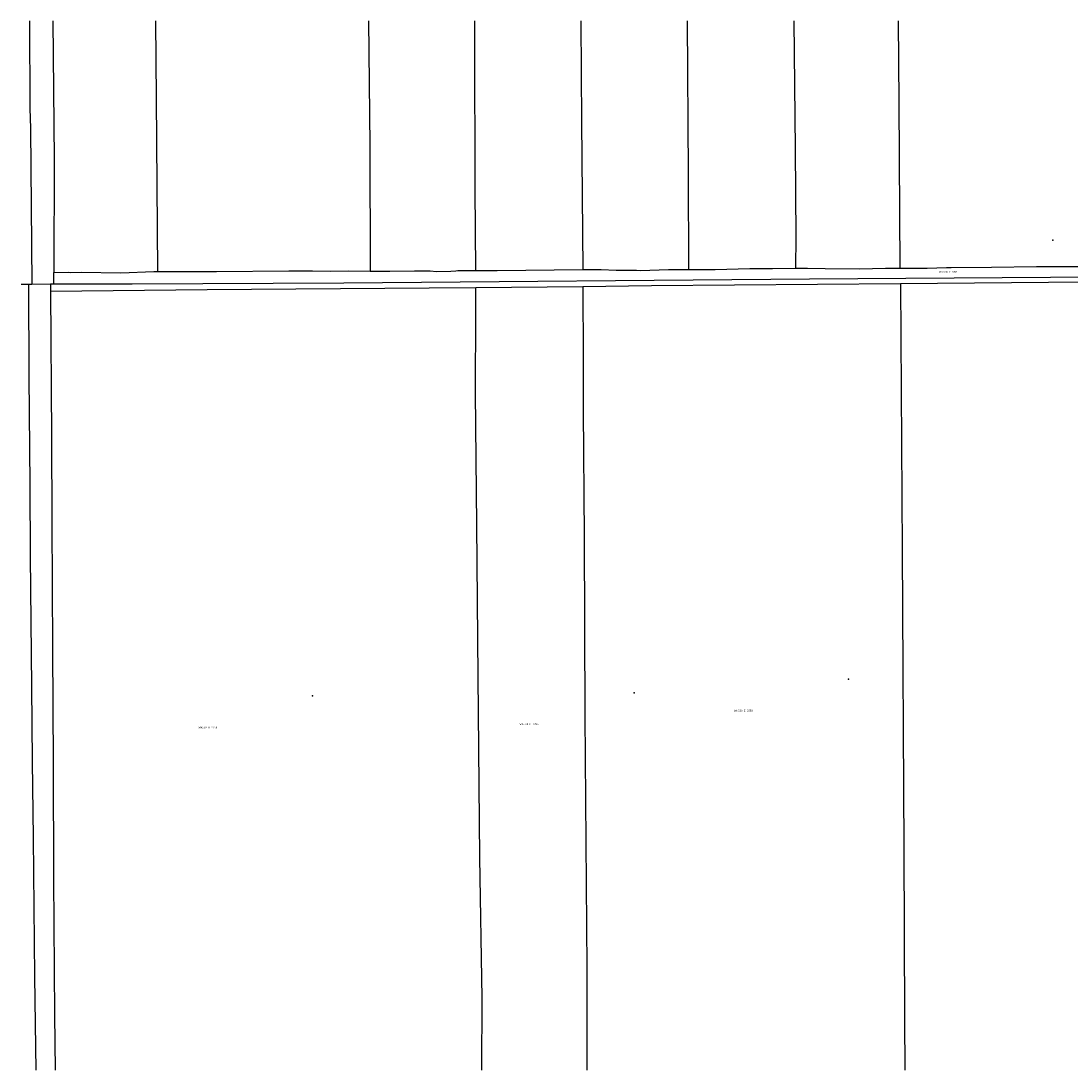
# Model space of a CAD drawing. Extents: x 122000 to 123045, y 469000 to 469500.
# Tile 1 of 4: x 122000 to 122500, y 469000 to 469500. Entities that reach past the tile are written whole.
import ezdxf
from ezdxf.enums import TextEntityAlignment as Align

# ---------------------------------------------------------------- set-up
doc = ezdxf.new("R2010")
doc.units = 0
doc.header["$LTSCALE"] = 4
doc.layers.get('0').update_dxf_attribs({"linetype": 'CONTINUOUS'})
for name, color, linetype in [('G01', 3, 'CONTINUOUS'), ('G02', 5, 'CONTINUOUS'), ('G03', 6, 'CONTINUOUS'), ('TEK-D01', 7, 'CONTINUOUS')]:
    doc.layers.add(name, color=color, linetype=linetype)
doc.styles.add('ISO', font='ISO')

# ---------------------------------------------------------------- blocks, each defined once
blk = doc.blocks.new('PERC')
at = {"color": 0}
blk.add_point((50, 15), dxfattribs=at)
at = {"color": 0, "style": 'ISO'}
blk.add_attdef('PERC', (50.6, 15), '', height=0.9, dxfattribs=at)

msp = doc.modelspace()

# ---------------------------------------------------------------- linework, layer by layer
at = {"layer": 'G01'}
for points in [[(122004.065, 469500), (122004.273, 469458.412), (122004.46, 469448.71), (122005.17, 469374.598)], [(122015.192, 469500), (122015.847, 469434.172), (122015.648, 469380.073)], [(122064.069, 469500), (122064.403, 469462.987), (122064.95, 469380.563)], [(122165.596, 469500), (122166.101, 469440.601), (122166.301, 469380.807)], [(122216.032, 469500), (122216.091, 469491.219), (122216.108, 469419.757), (122216.42, 469381.101)], [(122266.683, 469500), (122266.786, 469475.261), (122267.027, 469452.037), (122267.621, 469381.522)], [(122317.247, 469500), (122317.769, 469427.385), (122318.009, 469381.55)], [(122368.118, 469500), (122368.796, 469438.942), (122369.015, 469397.137), (122368.895, 469382.192)], [(122417.897, 469500), (122418.101, 469461.091), (122418.632, 469382.158)], [(122064.95, 469380.563), (122093.058, 469380.584), (122127.588, 469380.905), (122129.76, 469380.89), (122138.85, 469380.93), (122147.35, 469380.81), (122155.86, 469380.87), (122166.301, 469380.807)], [(122166.301, 469380.807), (122175.76, 469380.75), (122187.4, 469380.86), (122194.84, 469380.91), (122197.99, 469380.57), (122204.73, 469380.76), (122207.19, 469380.99), (122208.124, 469381.102), (122216.42, 469381.101)], [(122216.42, 469381.101), (122226.79, 469381.099), (122267.621, 469381.522)], [(122267.621, 469381.522), (122275.1, 469381.6), (122276.34, 469381.59), (122283.42, 469381.26), (122293.18, 469381.16), (122295.06, 469381.12), (122308.45, 469381.52), (122318.009, 469381.55)], [(122318.009, 469381.55), (122330.66, 469381.59), (122347.18, 469382.02), (122357.93, 469382.08), (122368.895, 469382.192)], [(122368.895, 469382.192), (122374.62, 469382.25), (122383.01, 469382.03), (122399.38, 469381.94), (122411.8, 469382.11), (122418.632, 469382.158)], [(122418.632, 469382.158), (122431.63, 469382.25), (122440.86, 469382.47), (122443.04, 469382.45), (122462.26, 469382.7), (122483.771, 469382.993), (122494.96, 469383.03), (122509.8, 469383.03), (122531.999, 469383.507), (122538.8, 469383.59), (122550.13, 469383.53), (122560.817, 469383.594), (122573.77, 469383.46), (122578.29, 469383.23), (122585.64, 469383.53), (122586.62, 469383.69), (122587.38, 469383.69), (122588.27, 469383.61), (122589.26, 469383.54), (122596.35, 469383.76), (122604.87, 469383.69), (122610.117, 469383.807), (122619.163, 469383.586)], [(122015.628, 469374.678), (122015.648, 469380.073)], [(122015.648, 469380.073), (122022.63, 469380.23), (122023.35, 469380.16), (122028.6, 469380.3), (122047.6, 469379.99), (122063.286, 469380.562), (122064.95, 469380.563)], [(122418.996, 469374.877), (122489.399, 469375.483), (122669.569, 469376.748)], [(122014.04, 469374.666), (122014.06, 469371.284)], [(122014.06, 469371.284), (122088.726, 469371.994), (122194.478, 469372.771), (122216.63, 469372.998)], [(122014.06, 469371.284), (122014.453, 469302.016), (122014.699, 469261.08), (122014.933, 469200.72), (122015.243, 469146.257), (122015.546, 469091.199), (122016.018, 469026.247), (122016.301, 469000)], [(122219.514, 469000), (122219.692, 469034.287), (122218.59, 469101.213), (122217.798, 469187.5), (122217.122, 469259.782), (122216.564, 469322.709), (122216.584, 469361.199), (122216.63, 469372.998)], [(122216.63, 469372.998), (122267.57, 469373.52)], [(122267.57, 469373.52), (122300.292, 469373.855), (122418.996, 469374.877)], [(122267.57, 469373.52), (122267.837, 469339.505), (122267.748, 469314.125), (122268.229, 469254.416), (122268.613, 469168.791), (122269.447, 469048.781), (122269.594, 469000)], [(122418.996, 469374.877), (122419.653, 469247.711), (122420.498, 469105.721), (122420.767, 469024.243), (122420.922, 469000)]]:
    msp.add_lwpolyline(points, dxfattribs=at)
at = {"layer": 'G02'}
msp.add_lwpolyline([(122003.621, 469374.586), (122003.753, 469330.587), (122004.277, 469278.863), (122004.433, 469244.779), (122005.062, 469182.745), (122005.315, 469146.992), (122005.799, 469110.64), (122006.435, 469044.555), (122006.8, 469022.027), (122006.987, 469000)], dxfattribs=at)
at = {"layer": 'G03'}
for points in [[(122015.628, 469374.678), (122021.698, 469374.724), (122052.956, 469374.796), (122153.82, 469375.274), (122375.552, 469377.04), (122490.348, 469377.822), (122699.459, 469378.933), (122847.597, 469380.112), (123000, 469382.878)], [(122000, 469374.555), (122003.621, 469374.586)], [(122003.621, 469374.586), (122005.17, 469374.598)], [(122005.17, 469374.598), (122014.04, 469374.666)], [(122014.04, 469374.666), (122015.628, 469374.678)]]:
    msp.add_lwpolyline(points, dxfattribs=at)

# ---------------------------------------------------------------- block references
at = {"layer": 'TEK-D01'}
ref = msp.add_blockref('PERC', (122441.529, 469380.428), dxfattribs=dict(at, rotation=0.1156320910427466))
ref.add_attrib('PERC', 'WVV00 D 668', dxfattribs={"layer": '0', "color": 0, "height": 0.9, "rotation": 0.11563, "style": 'ISO'}).set_placement((122441.529, 469380.428), align=Align.MIDDLE)
ref = msp.add_blockref('PERC', (122344.091, 469171.289), dxfattribs=at)
ref.add_attrib('PERC', 'WNS00 D 2250', dxfattribs={"layer": '0', "color": 0, "height": 0.9, "style": 'ISO'}).set_placement((122344.091, 469171.289), align=Align.MIDDLE)
ref = msp.add_blockref('PERC', (122088.925, 469163.281), dxfattribs=at)
ref.add_attrib('PERC', 'WNS00 D 2258', dxfattribs={"layer": '0', "color": 0, "height": 0.9, "style": 'ISO'}).set_placement((122088.925, 469163.281), align=Align.MIDDLE)
ref = msp.add_blockref('PERC', (122242.034, 469164.844), dxfattribs=at)
ref.add_attrib('PERC', 'WNS00 D 2284', dxfattribs={"layer": '0', "color": 0, "height": 0.9, "style": 'ISO'}).set_placement((122242.034, 469164.844), align=Align.MIDDLE)

doc.saveas('drawing.dxf')
